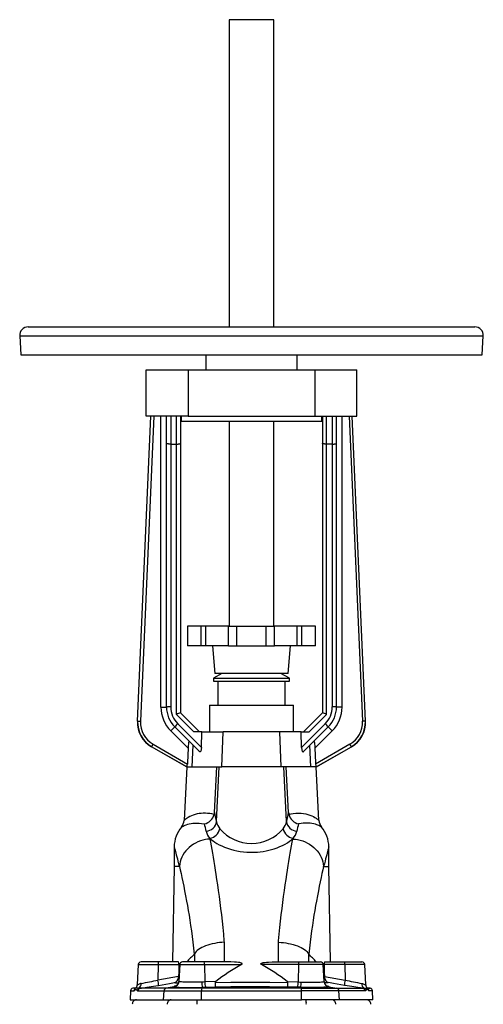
# Model space of a CAD drawing. Extents: x 19 to 1104, y -37 to 1504.
# Tile 4 of 5: x 19 to 349, y 802 to 1504. Entities that reach past the tile are written whole.
import ezdxf

# ---------------------------------------------------------------- set-up
doc = ezdxf.new("R2010")
doc.units = 0
doc.layers.get('0').update_dxf_attribs({"linetype": 'CONTINUOUS'})

msp = doc.modelspace()

# ---------------------------------------------------------------- linework, layer by layer
at = {"color": 7, "linetype": 'CONTINUOUS'}
for p, q in [((168.12, 1503.89), (168.12, 1285.02)), ((200.12, 1503.89), (168.12, 1503.89)), ((200.12, 1285.02), (200.12, 1503.89)), ((25.12, 1285.02), (343.12, 1285.02)), ((19.13, 1278.71), (19.85, 1265.02)), ((19.13, 1278.71), (349.11, 1278.71)), ((348.4, 1265.02), (349.11, 1278.71)), ((19.85, 1265.02), (348.4, 1265.02)), ((151.62, 1265.02), (151.62, 1254.52)), ((216.62, 1254.52), (216.62, 1265.02)), ((109.12, 1221.52), (109.12, 1254.52)), ((109.12, 1254.52), (139.05, 1254.52)), ((139.05, 1254.52), (139.05, 1221.52)), ((139.05, 1254.52), (229.19, 1254.52)), ((229.19, 1254.52), (259.12, 1254.52)), ((229.19, 1254.52), (229.19, 1221.52)), ((259.12, 1221.52), (259.12, 1254.52)), ((102.95, 1004.05), (112.45, 1221.52)), ((103.06, 1004.11), (112.55, 1221.52)), ((114.56, 1221.52), (105.06, 1004.02)), ((139.05, 1221.52), (109.12, 1221.52)), ((119.62, 1014.16), (119.62, 1221.52)), ((123.62, 1202.12), (123.62, 1221.52)), ((126.62, 1221.52), (126.62, 1201.52)), ((130.62, 1201.52), (130.62, 1221.52)), ((133.62, 1221.52), (133.62, 1202.12)), ((134.12, 1221.52), (134.12, 1217.52)), ((139.05, 1221.52), (229.19, 1221.52)), ((229.19, 1221.52), (259.12, 1221.52)), ((234.12, 1217.52), (234.12, 1221.52)), ((234.62, 1221.52), (234.62, 1202.12)), ((237.62, 1201.52), (237.62, 1221.52)), ((241.62, 1221.52), (241.62, 1201.52)), ((244.62, 1202.12), (244.62, 1221.52)), ((248.62, 1014.16), (248.62, 1221.52)), ((253.69, 1221.52), (263.19, 1004.02)), ((265.18, 1004.11), (255.69, 1221.52)), ((265.29, 1004.05), (255.8, 1221.52)), ((234.12, 1217.52), (134.12, 1217.52)), ((168.12, 1217.52), (168.12, 1071.85)), ((200.12, 1071.85), (200.12, 1217.52)), ((123.62, 1014.16), (123.62, 1202.12)), ((126.62, 1201.52), (130.62, 1201.52)), ((126.62, 1201.52), (126.62, 1014.28)), ((130.62, 1008.9), (130.62, 1201.52)), ((133.62, 1202.12), (133.62, 1010.02)), ((234.62, 1202.12), (234.62, 1010.02)), ((241.62, 1201.52), (237.62, 1201.52)), ((237.62, 1008.9), (237.62, 1201.52)), ((241.62, 1201.52), (241.62, 1014.28)), ((244.62, 1014.16), (244.62, 1202.12)), ((138.62, 1071.85), (138.62, 1057.85)), ((148.41, 1071.85), (138.62, 1071.85)), ((151.5, 1071.85), (148.41, 1071.85)), ((148.41, 1057.85), (148.41, 1071.85)), ((167.8, 1071.85), (151.5, 1071.85)), ((151.5, 1057.85), (151.5, 1071.85)), ((167.8, 1071.85), (173.62, 1071.85)), ((167.8, 1057.85), (167.8, 1071.85)), ((173.62, 1057.85), (173.62, 1071.85)), ((173.62, 1071.85), (194.62, 1071.85)), ((194.62, 1057.85), (194.62, 1071.85)), ((194.62, 1071.85), (200.44, 1071.85)), ((216.74, 1071.85), (200.44, 1071.85)), ((200.44, 1057.85), (200.44, 1071.85)), ((219.84, 1071.85), (216.74, 1071.85)), ((216.74, 1057.85), (216.74, 1071.85)), ((229.62, 1071.85), (219.84, 1071.85)), ((219.84, 1057.85), (219.84, 1071.85)), ((229.62, 1057.85), (229.62, 1071.85)), ((148.41, 1057.85), (138.62, 1057.85)), ((151.5, 1057.85), (148.41, 1057.85)), ((167.8, 1057.85), (151.5, 1057.85)), ((156.4, 1057.85), (158.12, 1038.15)), ((167.8, 1057.85), (173.62, 1057.85)), ((173.62, 1057.85), (194.62, 1057.85)), ((194.62, 1057.85), (200.44, 1057.85)), ((216.74, 1057.85), (200.44, 1057.85)), ((210.12, 1038.15), (211.85, 1057.85)), ((219.84, 1057.85), (216.74, 1057.85)), ((229.62, 1057.85), (219.84, 1057.85)), ((163.12, 1038.15), (157.12, 1034.68)), ((157.12, 1034.68), (157.12, 1032.52)), ((157.12, 1034.68), (210.38, 1034.68)), ((157.12, 1032.52), (210.38, 1032.52)), ((210.12, 1038.15), (158.12, 1038.15)), ((160.17, 1032.52), (160.17, 1015.52)), ((211.12, 1034.68), (205.12, 1038.15)), ((208.07, 1015.52), (208.07, 1032.52)), ((210.38, 1034.68), (211.12, 1034.68)), ((210.38, 1032.52), (211.12, 1032.52)), ((211.12, 1032.52), (211.12, 1034.68)), ((119.62, 1014.16), (123.62, 1014.16)), ((154.12, 1015.52), (154.12, 996.52)), ((154.12, 1015.52), (214.12, 1015.52)), ((214.12, 996.52), (214.12, 1015.52)), ((248.62, 1014.16), (244.62, 1014.16)), ((102.95, 1004.05), (103.06, 1004.11)), ((143, 996.52), (130.62, 1008.9)), ((133.62, 1010.02), (147.12, 996.52)), ((234.62, 1010.02), (221.12, 996.52)), ((225.25, 996.52), (237.62, 1008.9)), ((265.29, 1004.05), (265.18, 1004.11)), ((138.98, 984.86), (126.65, 997.19)), ((147.05, 982.45), (129.48, 1000.02)), ((131.6, 1002.26), (148.47, 985.39)), ((148.81, 996.52), (143, 996.52)), ((148.47, 985.39), (148.81, 996.52)), ((148.81, 996.52), (164.01, 996.52)), ((163.01, 971.52), (164.01, 996.52)), ((204.23, 996.52), (164.01, 996.52)), ((219.44, 996.52), (204.23, 996.52)), ((205.24, 971.52), (204.23, 996.52)), ((219.78, 985.39), (219.44, 996.52)), ((219.44, 996.52), (225.25, 996.52)), ((236.64, 1002.26), (219.78, 985.39)), ((221.2, 982.45), (238.76, 1000.02)), ((229.26, 984.86), (241.59, 997.19)), ((113.04, 985.92), (112.93, 985.86)), ((137.77, 971.52), (112.93, 985.86)), ((137.99, 971.52), (113.04, 985.92)), ((114.04, 987.66), (138.48, 973.54)), ((141.89, 971.52), (142.51, 986.99)), ((226.35, 971.52), (225.73, 986.99)), ((254.21, 987.66), (229.76, 973.54)), ((230.26, 971.52), (255.21, 985.92)), ((230.47, 971.52), (255.32, 985.86)), ((255.21, 985.92), (255.32, 985.86)), ((138.12, 971.52), (136.12, 933.41)), ((137.99, 971.52), (137.77, 971.52)), ((138.28, 971.52), (137.99, 971.52)), ((138.28, 971.52), (141.89, 971.52)), ((141.89, 971.52), (163.01, 971.52)), ((157.73, 939.1), (159.35, 971.52)), ((159.18, 932.66), (161.21, 971.52)), ((205.24, 971.52), (163.01, 971.52)), ((226.35, 971.52), (205.24, 971.52)), ((209.06, 932.66), (207.03, 971.52)), ((210.51, 939.1), (208.89, 971.52)), ((229.97, 971.52), (226.35, 971.52)), ((229.97, 971.52), (230.26, 971.52)), ((232.12, 933.41), (230.12, 971.52)), ((230.26, 971.52), (230.47, 971.52)), ((129.1, 914.52), (129.1, 900.52)), ((239.15, 900.52), (239.15, 914.52)), ((129.1, 900.52), (127.91, 832.52)), ((132.75, 900.52), (129.1, 900.52)), ((235.49, 900.52), (239.15, 900.52)), ((240.33, 832.52), (239.15, 900.52)), ((164.88, 832.52), (164.88, 846.56)), ((203.37, 832.52), (203.37, 846.56)), ((143.4, 838.14), (143.51, 838.29)), ((143.51, 838.29), (143.51, 832.52)), ((224.84, 838.14), (224.74, 838.29)), ((224.74, 838.29), (224.74, 832.52)), ((103.5, 830.62), (102.75, 816.25)), ((103.5, 830.62), (117.57, 830.62)), ((117.71, 832.52), (105.5, 832.52)), ((117.57, 830.62), (117.53, 819.61)), ((117.57, 830.62), (132.48, 830.62)), ((132.25, 832.52), (117.71, 832.52)), ((133, 830.62), (132.37, 818.65)), ((132.48, 830.62), (132.43, 825.69)), ((133, 830.62), (150.75, 830.62)), ((150.4, 832.52), (135, 832.52)), ((169.41, 832.52), (150.4, 832.52)), ((150.75, 830.62), (150.86, 818.29)), ((150.75, 830.62), (176.92, 830.62)), ((217.5, 830.62), (191.33, 830.62)), ((198.84, 832.52), (217.84, 832.52)), ((217.5, 830.62), (217.38, 818.29)), ((235.24, 830.62), (217.5, 830.62)), ((217.84, 832.52), (233.25, 832.52)), ((235.87, 818.65), (235.24, 830.62)), ((235.77, 830.62), (235.82, 825.69)), ((250.68, 830.62), (235.77, 830.62)), ((235.99, 832.52), (250.54, 832.52)), ((250.54, 832.52), (262.75, 832.52)), ((250.68, 830.62), (250.72, 819.61)), ((264.74, 830.62), (250.68, 830.62)), ((265.5, 816.25), (264.74, 830.62)), ((132.16, 822.13), (117.53, 819.61)), ((132.12, 821.49), (132.16, 822.13)), ((132.52, 821.46), (132.12, 821.49)), ((132.77, 826.13), (132.43, 825.69)), ((235.48, 826.13), (235.82, 825.69)), ((235.72, 821.46), (236.13, 821.49)), ((236.13, 821.49), (236.09, 822.13)), ((236.09, 822.13), (250.72, 819.61)), ((101.93, 814.19), (99.69, 813.8)), ((101.48, 813.8), (99.69, 813.8)), ((123.43, 813.8), (104.96, 813.8)), ((129.08, 814.85), (123.43, 813.8)), ((148.69, 813.8), (123.43, 813.8)), ((132.4, 818.58), (132.38, 818.64)), ((149.03, 814.47), (148.69, 813.8)), ((219.55, 813.8), (148.69, 813.8)), ((158.74, 818.64), (150.86, 818.29)), ((151.61, 814.56), (158.54, 814.87)), ((209.5, 818.64), (217.38, 818.29)), ((216.63, 814.56), (209.71, 814.87)), ((219.21, 814.47), (219.55, 813.8)), ((219.55, 813.8), (244.81, 813.8)), ((235.84, 818.58), (235.86, 818.64)), ((239.17, 814.85), (244.81, 813.8)), ((244.81, 813.8), (263.29, 813.8)), ((268.56, 813.8), (266.31, 814.19)), ((266.77, 813.8), (268.56, 813.8)), ((98.04, 811.93), (97.7, 805.52)), ((98.04, 811.93), (100.35, 811.93)), ((101.09, 813.3), (101.09, 813.3)), ((103.33, 811.93), (121.87, 811.93)), ((121.55, 805.52), (121.87, 811.93)), ((121.87, 811.93), (148.55, 811.93)), ((148.52, 805.52), (148.55, 811.93)), ((148.55, 811.93), (219.7, 811.93)), ((219.73, 805.52), (219.7, 811.93)), ((246.37, 811.93), (219.7, 811.93)), ((246.69, 805.52), (246.37, 811.93)), ((264.92, 811.93), (246.37, 811.93)), ((267.15, 813.3), (267.15, 813.31)), ((270.21, 811.93), (267.9, 811.93)), ((270.54, 805.52), (270.21, 811.93)), ((97.7, 805.52), (121.55, 805.52)), ((121.55, 805.52), (148.52, 805.52)), ((148.52, 805.52), (219.73, 805.52)), ((246.69, 805.52), (219.73, 805.52)), ((270.54, 805.52), (246.69, 805.52))]:
    msp.add_line(p, q, dxfattribs=at)
for points in [[(126.62, 1201.52), (126.2, 1201.53), (125.78, 1201.54), (125.38, 1201.57), (125, 1201.61), (124.66, 1201.67), (124.36, 1201.73), (124.1, 1201.8), (123.89, 1201.87), (123.74, 1201.95), (123.65, 1202.03), (123.62, 1202.12)], [(130.62, 1201.52), (131.05, 1201.53), (131.47, 1201.54), (131.87, 1201.57), (132.24, 1201.61), (132.59, 1201.67), (132.89, 1201.73), (133.15, 1201.8), (133.35, 1201.87), (133.5, 1201.95), (133.59, 1202.03), (133.62, 1202.12)], [(237.62, 1201.52), (237.2, 1201.53), (236.78, 1201.54), (236.38, 1201.57), (236, 1201.61), (235.66, 1201.67), (235.36, 1201.73), (235.1, 1201.8), (234.89, 1201.87), (234.74, 1201.95), (234.65, 1202.03), (234.62, 1202.12)], [(241.62, 1201.52), (242.05, 1201.53), (242.47, 1201.54), (242.87, 1201.57), (243.24, 1201.61), (243.59, 1201.67), (243.89, 1201.73), (244.15, 1201.8), (244.35, 1201.87), (244.5, 1201.95), (244.59, 1202.03), (244.62, 1202.12)], [(103.06, 1004.11), (103.1, 1004.1), (103.2, 1004.1), (103.35, 1004.09), (103.55, 1004.08), (103.8, 1004.07), (104.08, 1004.06), (104.39, 1004.05), (104.72, 1004.03), (105.06, 1004.02)], [(265.18, 1004.11), (265.14, 1004.1), (265.04, 1004.1), (264.89, 1004.09), (264.69, 1004.08), (264.45, 1004.07), (264.16, 1004.06), (263.85, 1004.05), (263.52, 1004.03), (263.19, 1004.02)], [(126.65, 997.19), (126.99, 997.53), (127.33, 997.87), (127.65, 998.19), (127.97, 998.51), (128.26, 998.8), (128.53, 999.07), (128.77, 999.31), (128.98, 999.52), (129.16, 999.7), (129.3, 999.84), (129.4, 999.94), (129.46, 1000), (129.48, 1000.02)], [(241.59, 997.19), (241.25, 997.53), (240.92, 997.87), (240.59, 998.19), (240.28, 998.51), (239.99, 998.8), (239.72, 999.07), (239.48, 999.31), (239.27, 999.52), (239.09, 999.7), (238.95, 999.84), (238.85, 999.94), (238.79, 1000), (238.76, 1000.02)], [(139.82, 989.68), (139.73, 989.73), (139.64, 989.7), (139.55, 989.59), (139.47, 989.4), (139.4, 989.14), (139.34, 988.83), (139.25, 988.29), (139.18, 987.68), (139.09, 986.77), (139.03, 985.81), (138.98, 984.86)], [(228.42, 989.68), (228.52, 989.73), (228.6, 989.7), (228.69, 989.59), (228.77, 989.4), (228.84, 989.14), (228.91, 988.83), (228.99, 988.29), (229.07, 987.68), (229.15, 986.77), (229.22, 985.81), (229.26, 984.86)], [(113.04, 985.92), (113.06, 985.96), (113.11, 986.04), (113.18, 986.18), (113.28, 986.35), (113.41, 986.56), (113.55, 986.81), (113.7, 987.08), (113.87, 987.36), (114.04, 987.66)], [(138.98, 984.86), (138.54, 974.73), (138.48, 973.54)], [(148.47, 985.39), (148.45, 984.93), (148.41, 984.49), (148.35, 984.08), (148.28, 983.69), (148.2, 983.35), (148.1, 983.05), (148, 982.79), (147.88, 982.58), (147.75, 982.42), (147.62, 982.32), (147.48, 982.27), (147.34, 982.27), (147.19, 982.34), (147.05, 982.45)], [(219.78, 985.39), (219.8, 984.93), (219.84, 984.49), (219.89, 984.08), (219.96, 983.69), (220.04, 983.35), (220.14, 983.05), (220.25, 982.79), (220.37, 982.58), (220.49, 982.42), (220.63, 982.32), (220.77, 982.27), (220.91, 982.27), (221.05, 982.34), (221.2, 982.45)], [(229.26, 984.86), (229.71, 974.73), (229.76, 973.54)], [(255.21, 985.92), (255.19, 985.96), (255.14, 986.04), (255.06, 986.18), (254.96, 986.35), (254.84, 986.56), (254.7, 986.81), (254.54, 987.08), (254.38, 987.36), (254.21, 987.66)], [(157.51, 937.62), (155.99, 937.96), (154.5, 938.22), (152.87, 938.4), (151.3, 938.49), (149.78, 938.49), (148.29, 938.4), (146.88, 938.23), (145.54, 937.99), (144, 937.62), (142.59, 937.17), (141.31, 936.67), (140.13, 936.11), (139.09, 935.55), (138.21, 935), (137.59, 934.57), (137.08, 934.19), (136.67, 933.87), (136.37, 933.62), (136.19, 933.46), (136.12, 933.41)], [(157.73, 939.1), (157.66, 938.36), (157.51, 937.62)], [(210.51, 939.1), (210.59, 938.36), (210.73, 937.62)], [(210.73, 937.62), (212.25, 937.96), (213.74, 938.22), (215.72, 938.43), (217.61, 938.5), (219.42, 938.44), (221.12, 938.26), (222.71, 937.99), (224.26, 937.61), (225.69, 937.15), (226.99, 936.64), (228.15, 936.09), (229.17, 935.54), (230.04, 935), (230.66, 934.57), (231.18, 934.19), (231.58, 933.87), (231.88, 933.62), (232.06, 933.46), (232.12, 933.41)], [(134.26, 928.68), (134.26, 928.68), (134.34, 928.73), (134.56, 928.87), (134.93, 929.08), (135.43, 929.36), (136.08, 929.67), (136.82, 929.99), (137.69, 930.32), (138.69, 930.63), (139.82, 930.92), (141.08, 931.16), (142.47, 931.34), (143.83, 931.43), (145.3, 931.45), (146.87, 931.39), (148.53, 931.22), (150.28, 930.95), (150.66, 930.88)], [(233.99, 928.68), (233.99, 928.68), (233.93, 928.71), (233.78, 928.81), (233.53, 928.96), (233.18, 929.16), (232.72, 929.4), (232.17, 929.67), (231.44, 929.99), (230.58, 930.31), (229.59, 930.62), (228.45, 930.91), (227.18, 931.16), (225.77, 931.34), (224.66, 931.42), (223.47, 931.46), (222.22, 931.43), (220.87, 931.35), (219.44, 931.19), (217.96, 930.95), (217.59, 930.88)], [(154.65, 920.08), (154.29, 920.06), (152.78, 919.93), (151.28, 919.7), (149.47, 919.29), (147.7, 918.75), (145.97, 918.08), (144.31, 917.28), (142.72, 916.36), (141.22, 915.33), (139.81, 914.19), (138.51, 912.95), (137.32, 911.63), (136.26, 910.22), (135.32, 908.74), (134.52, 907.2), (133.87, 905.62), (133.37, 903.99), (133.01, 902.34), (132.81, 900.68)], [(154.55, 920.58), (155.61, 919.65), (156.8, 918.73), (158.12, 917.82), (159.56, 916.93), (161.12, 916.07), (162.94, 915.18), (164.91, 914.33), (166.99, 913.54), (169.18, 912.83), (171.47, 912.21), (173.69, 911.71), (175.99, 911.3), (178.34, 910.98), (180.72, 910.78), (182.42, 910.69), (184.12, 910.67), (186.23, 910.71), (188.32, 910.83), (190.39, 911.04), (192.44, 911.32), (194.45, 911.69), (196.41, 912.12), (198.32, 912.62), (200.15, 913.17), (202.3, 913.92), (204.33, 914.74), (206.24, 915.62), (208.01, 916.55), (209.66, 917.52), (211.16, 918.53), (212.51, 919.55), (213.7, 920.58)], [(154.65, 920.08), (154.6, 920.3), (154.55, 920.58)], [(164.88, 846.56), (164.78, 847.6), (164.34, 852.37), (163.88, 857.06), (163.4, 861.65), (162.89, 866.15), (162.37, 870.54), (161.83, 874.95), (161.26, 879.24), (160.7, 883.41), (160.12, 887.45), (159.54, 891.35), (159.03, 894.74), (158.51, 898.02), (158, 901.18), (157.49, 904.22), (157, 907.13), (156.5, 909.99), (156.01, 912.72), (155.54, 915.32), (155.09, 917.77), (154.65, 920.08)], [(203.37, 846.56), (203.46, 847.6), (203.9, 852.37), (204.36, 857.06), (204.85, 861.65), (205.35, 866.15), (205.87, 870.54), (206.42, 874.95), (206.98, 879.24), (207.55, 883.41), (208.12, 887.45), (208.7, 891.35), (209.22, 894.74), (209.74, 898.02), (210.25, 901.18), (210.75, 904.22), (211.25, 907.13), (211.75, 909.99), (212.23, 912.72), (212.7, 915.32), (213.16, 917.77), (213.59, 920.08)], [(213.59, 920.08), (213.64, 920.3), (213.7, 920.58)], [(213.59, 920.08), (213.96, 920.06), (215.47, 919.93), (216.97, 919.7), (218.77, 919.29), (220.55, 918.75), (222.28, 918.08), (223.93, 917.28), (225.52, 916.36), (227.03, 915.33), (228.44, 914.19), (229.74, 912.95), (230.92, 911.63), (231.99, 910.22), (232.93, 908.74), (233.72, 907.2), (234.37, 905.62), (234.88, 903.99), (235.23, 902.34), (235.44, 900.68)], [(129.1, 914.52), (129.1, 914.52), (129.12, 914.46), (129.17, 914.26), (129.26, 913.94), (129.38, 913.49), (129.55, 912.86), (129.76, 912.09), (130.01, 911.17), (130.29, 910.11), (130.61, 908.91), (130.97, 907.53), (131.37, 905.99), (131.8, 904.31), (132.26, 902.49), (132.75, 900.52)], [(239.15, 914.52), (239.15, 914.52), (239.13, 914.45), (239.07, 914.26), (238.99, 913.94), (238.86, 913.49), (238.69, 912.86), (238.49, 912.09), (238.24, 911.17), (237.96, 910.11), (237.64, 908.91), (237.28, 907.53), (236.88, 905.99), (236.45, 904.31), (235.99, 902.49), (235.49, 900.52)], [(132.75, 900.52), (132.77, 900.53), (132.79, 900.57), (132.8, 900.61), (132.81, 900.66), (132.81, 900.68)], [(132.81, 900.68), (132.85, 900.52), (133.4, 898.09), (133.98, 895.48), (134.58, 892.69), (135.21, 889.74), (135.87, 886.54), (136.54, 883.16), (137.23, 879.62), (137.92, 875.91), (138.5, 872.66), (139.08, 869.29), (139.66, 865.81), (140.23, 862.23), (140.79, 858.56), (141.35, 854.67), (141.89, 850.67), (142.42, 846.58), (142.92, 842.4), (143.4, 838.14)], [(235.44, 900.68), (235.4, 900.52), (234.85, 898.09), (234.27, 895.48), (233.66, 892.69), (233.04, 889.74), (232.38, 886.54), (231.7, 883.16), (231.02, 879.62), (230.33, 875.91), (229.75, 872.66), (229.17, 869.29), (228.59, 865.81), (228.02, 862.23), (227.46, 858.56), (226.9, 854.67), (226.35, 850.67), (225.83, 846.58), (225.32, 842.4), (224.84, 838.14)], [(235.49, 900.52), (235.47, 900.53), (235.45, 900.57), (235.44, 900.61), (235.44, 900.66), (235.44, 900.68)], [(164.88, 846.56), (164.77, 846.56), (163.05, 846.45), (161.33, 846.29), (159.63, 846.07), (157.97, 845.79), (156.24, 845.43), (154.57, 845.01), (152.96, 844.53), (151.45, 844), (150.03, 843.41), (148.72, 842.78), (147.51, 842.11), (146.44, 841.4), (145.5, 840.66), (144.69, 839.89), (144.02, 839.09), (143.51, 838.29)], [(203.37, 846.56), (203.48, 846.56), (205.2, 846.45), (206.92, 846.29), (208.61, 846.07), (210.27, 845.79), (212, 845.43), (213.68, 845.01), (215.28, 844.53), (216.8, 844), (218.21, 843.41), (219.53, 842.78), (220.73, 842.11), (221.81, 841.4), (222.75, 840.66), (223.56, 839.89), (224.22, 839.09), (224.74, 838.29)], [(176.92, 830.62), (177.12, 830.76), (177.31, 830.92), (177.41, 831.06), (177.44, 831.17), (177.43, 831.29), (177.38, 831.39), (177.25, 831.53), (177.03, 831.66), (176.79, 831.77), (176.32, 831.93), (175.83, 832.05), (174.82, 832.22), (173.48, 832.37), (172.13, 832.46), (169.41, 832.52)], [(191.33, 830.62), (191.12, 830.76), (190.93, 830.92), (190.84, 831.06), (190.8, 831.17), (190.82, 831.29), (190.86, 831.39), (191, 831.53), (191.21, 831.66), (191.46, 831.77), (191.93, 831.93), (192.42, 832.05), (193.42, 832.22), (194.77, 832.37), (196.12, 832.46), (198.84, 832.52)], [(132.43, 825.69), (132.39, 825.25), (132.36, 824.8), (132.32, 824.35), (132.29, 823.91), (132.26, 823.46), (132.22, 823.02), (132.19, 822.57), (132.16, 822.13)], [(235.82, 825.69), (235.85, 825.25), (235.89, 824.8), (235.92, 824.35), (235.96, 823.91), (235.99, 823.46), (236.02, 823.02), (236.05, 822.57), (236.09, 822.13)], [(103.98, 813.91), (103.39, 813.98), (102.9, 813.98), (102.5, 813.95), (102.18, 813.93), (101.92, 813.94), (101.77, 813.97), (101.72, 813.99), (101.73, 813.98)], [(105.61, 817.25), (105.15, 817.14), (104.72, 817), (104.14, 816.74), (103.65, 816.47), (103.25, 816.24), (102.96, 816.1), (102.82, 816.09), (102.76, 816.16), (102.76, 816.25)], [(104.96, 813.8), (104.45, 813.8), (103.98, 813.91)], [(104.96, 813.8), (105.74, 813.91), (106.56, 814.03), (107.43, 814.17), (108.34, 814.31), (109.73, 814.53), (111.19, 814.76), (112.74, 815.01), (114.33, 815.27), (116.11, 815.57), (117.93, 815.88)], [(117.93, 815.88), (125.8, 817.24), (129.23, 817.82)], [(130.61, 815.59), (130.27, 815.49), (129.76, 815.32), (129.39, 815.17), (129.15, 815.04), (129.04, 814.93), (129.08, 814.85)], [(129.08, 814.85), (129.3, 814.76), (129.72, 814.67), (130.35, 814.6), (131, 814.55), (131.78, 814.5), (132.67, 814.46), (133.68, 814.42), (134.78, 814.4), (135.99, 814.38), (137.29, 814.36), (138.65, 814.35), (140.09, 814.35), (141.59, 814.36), (143.13, 814.37), (144.71, 814.39), (146.14, 814.41), (147.59, 814.44), (149.03, 814.47)], [(129.23, 817.82), (130.03, 817.76), (130.89, 817.69), (131.81, 817.62), (132.17, 817.6)], [(132.37, 818.65), (132.34, 818.27), (132.25, 817.86), (132.13, 817.48), (131.98, 817.12), (131.8, 816.79), (131.61, 816.51), (131.41, 816.27), (131.22, 816.07), (131.04, 815.91), (130.88, 815.78), (130.74, 815.67), (130.61, 815.59), (130.52, 815.54), (130.44, 815.5), (130.39, 815.47), (130.37, 815.46), (130.37, 815.47)], [(148.8, 818.2), (147.02, 818.15), (145.26, 818.12), (143.54, 818.09), (141.88, 818.08), (140.3, 818.08), (138.82, 818.1), (137.45, 818.12), (136.22, 818.15), (135.14, 818.2), (134.22, 818.26), (133.48, 818.33), (132.95, 818.4), (132.59, 818.49), (132.4, 818.58)], [(150.86, 818.29), (149.84, 818.24), (148.8, 818.2)], [(149.03, 814.47), (150.32, 814.51), (151.61, 814.56)], [(210.07, 817.75), (197.1, 817.87), (184.12, 817.91), (169.37, 817.86), (158.17, 817.75)], [(158.54, 814.87), (169.4, 814.97), (184.12, 815.02), (196.91, 814.98), (209.71, 814.87)], [(219.21, 814.47), (217.92, 814.51), (216.63, 814.56)], [(217.38, 818.29), (218.41, 818.24), (219.45, 818.2)], [(239.17, 814.85), (238.95, 814.76), (238.52, 814.67), (237.89, 814.6), (237.24, 814.55), (236.46, 814.5), (235.57, 814.46), (234.57, 814.42), (233.46, 814.4), (232.25, 814.38), (230.96, 814.36), (229.59, 814.35), (228.16, 814.35), (226.66, 814.36), (225.11, 814.37), (223.54, 814.39), (222.11, 814.41), (220.66, 814.44), (219.21, 814.47)], [(219.45, 818.2), (221.22, 818.15), (222.99, 818.12), (224.7, 818.09), (226.37, 818.08), (227.95, 818.08), (229.43, 818.1), (230.8, 818.12), (232.03, 818.15), (233.11, 818.2), (234.03, 818.26), (234.77, 818.33), (235.29, 818.4), (235.65, 818.49), (235.84, 818.58)], [(239.01, 817.82), (238.21, 817.76), (237.35, 817.69), (236.43, 817.62), (236.08, 817.6)], [(237.64, 815.59), (237.98, 815.49), (238.49, 815.32), (238.86, 815.17), (239.1, 815.04), (239.2, 814.93), (239.17, 814.85)], [(250.31, 815.88), (242.44, 817.24), (239.01, 817.82)], [(263.29, 813.8), (262.51, 813.91), (261.68, 814.03), (260.81, 814.17), (259.91, 814.31), (258.51, 814.53), (257.06, 814.76), (255.51, 815.01), (253.91, 815.27), (252.13, 815.57), (250.31, 815.88)], [(262.63, 817.25), (263.1, 817.14), (263.53, 817), (264.11, 816.74), (264.59, 816.47), (264.99, 816.24), (265.28, 816.1), (265.42, 816.09), (265.49, 816.16), (265.49, 816.25)], [(263.29, 813.8), (263.79, 813.8), (264.27, 813.91)], [(264.27, 813.91), (264.86, 813.98), (265.34, 813.98), (265.75, 813.95), (266.07, 813.93), (266.33, 813.94), (266.48, 813.97), (266.52, 813.99), (266.52, 813.98)], [(100.35, 811.93), (100.53, 812.01), (100.73, 812.23)], [(100.73, 812.23), (100.91, 812.45), (101.1, 812.62), (101.49, 812.82), (101.71, 812.86), (101.94, 812.83), (102.17, 812.75), (102.4, 812.62), (102.61, 812.45), (102.82, 812.23)], [(102.82, 812.23), (103.07, 812.01), (103.33, 811.93)], [(265.42, 812.23), (265.18, 812.01), (264.92, 811.93)], [(267.52, 812.23), (267.33, 812.45), (267.14, 812.62), (266.75, 812.82), (266.53, 812.86), (266.31, 812.83), (266.08, 812.75), (265.85, 812.62), (265.63, 812.45), (265.42, 812.23)], [(267.9, 811.93), (267.72, 812.01), (267.52, 812.23)]]:
    msp.add_lwpolyline(points, dxfattribs=at)
for centre, radius, start, end in [((25.12, 1279.02), 6, 90, 183), ((343.12, 1279.02), 6, 357, 90), ((143.62, 1014.16), 24, 180, 225), ((125.8, 997.19), 17.11, 87.25377, 97.31889), ((143.62, 1014.16), 20, 180.0001, 224.99992), ((143.62, 1014.28), 17, 179.99998, 225.00009), ((224.62, 1014.28), 17, 314.99991, 0.00002), ((224.62, 1014.16), 20, 315.00008, 359.9999), ((224.62, 1014.16), 24, 315, 0), ((242.44, 997.19), 17.11, 82.68111, 92.74623), ((122.92, 1003.17), 19.99, 177.49693, 240.00309), ((123.03, 1003.24), 19.99, 177.50194, 239.99801), ((123.03, 1003.23), 17.99, 177.49708, 240.00292), ((139.84, 988.88), 22.03, 106.38067, 114.71572), ((228.41, 988.88), 22.03, 65.28428, 73.61933), ((245.22, 1003.23), 17.99, 299.99708, 2.50292), ((245.21, 1003.24), 19.99, 300.00199, 2.49806), ((245.33, 1003.17), 19.99, 299.99691, 2.50307), ((148.69, 983.96), 25.04, 133.04007, 140.10558), ((219.55, 983.96), 25.04, 39.89442, 46.95993), ((126.68, 973.74), 11.81, 349.17803, 359.0504), ((241.57, 973.74), 11.81, 180.9496, 190.82197), ((128.14, 933.82), 8, 319.94803, 357), ((148.52, 939.91), 9.28, 283.30098, 345.73372), ((105.66, 923.97), 54.22, 9.22271, 16.19531), ((262.58, 923.97), 54.22, 163.80469, 170.77729), ((219.72, 939.91), 9.28, 194.26628, 256.69902), ((240.11, 933.82), 8, 183, 220.05197), ((151.03, 914.54), 21.93, 139.86558, 180.05106), ((79.12, 912.19), 73.94, 10.49363, 14.64095), ((151.28, 933.6), 7.96, 273.91127, 353.26403), ((152.62, 929.69), 9.31, 281.91512, 345.56478), ((170.25, 934.6), 11.24, 189.89139, 219.98489), ((184.12, 946.34), 29.41, 220.15839, 319.84161), ((197.99, 934.6), 11.24, 320.01511, 350.10861), ((215.62, 929.69), 9.31, 194.43522, 258.08488), ((216.97, 933.6), 7.96, 186.73597, 266.08873), ((289.13, 912.19), 73.94, 165.35905, 169.50637), ((217.2, 914.53), 21.95, 359.96829, 40.11382), ((163.18, 928.5), 11.71, 194.0212, 222.49052), ((205.06, 928.5), 11.71, 317.50948, 345.9788), ((229.88, 751.16), 122.65, 134.83645, 138.44678), ((138.37, 751.16), 122.65, 41.55322, 45.16355), ((105.5, 830.52), 2, 90, 177), ((124.07, 831.1), 6.52, 167.41636, 184.17555), ((128.78, 831.15), 3.73, 351.95988, 21.57807), ((135, 830.52), 2, 90, 177), ((147.69, 831.04), 3.08, 352.15983, 28.57957), ((248.39, 702.48), 146.72, 119.15059, 127.66111), ((119.86, 702.48), 146.72, 52.33889, 60.84941), ((220.55, 831.04), 3.08, 151.42043, 187.84017), ((233.25, 830.52), 2, 3, 90), ((239.46, 831.15), 3.73, 158.42193, 188.04012), ((244.17, 831.1), 6.52, 355.82445, 12.58364), ((262.75, 830.52), 2, 3, 90), ((128.29, 821.54), 3.83, 284.26046, 359.3417), ((239.95, 821.54), 3.83, 180.6583, 255.73954), ((100.04, 811.83), 2, 100, 177), ((103.6, 811.58), 3.05, 127.87209, 144.94466), ((99.64, 816.29), 3.1, 312.03807, 359.2182), ((104.85, 812.07), 2.03, 115.42901, 175.4498), ((105.32, 811.84), 1.99, 100.38702, 177.28457), ((101.71, 817.09), 3.91, 305.46718, 2.39173), ((51.83, 1119.64), 307.13, 280.08573, 282.35198), ((101.32, 815.96), 16.61, 359.7235, 12.69335), ((123.84, 811.87), 1.97, 101.80829, 178.27392), ((128.4, 818.8), 4.01, 279.68711, 356.82988), ((156.24, 812.26), 7.7, 168.52829, 182.47497), ((177.51, 818.12), 28.71, 179.8428, 187.30543), ((158.63, 817.91), 7.78, 177.22138, 205.54501), ((159.29, 817.66), 1.12, 119.33064, 175.35053), ((168.27, 817.56), 10.1, 178.92282, 195.47938), ((208.96, 817.66), 1.12, 4.64947, 60.66936), ((199.97, 817.56), 10.1, 344.52062, 1.07718), ((209.62, 817.91), 7.78, 334.45499, 2.77862), ((190.73, 818.12), 28.71, 352.69457, 0.1572), ((212, 812.26), 7.7, 357.52503, 11.47171), ((239.84, 818.8), 4.01, 183.17012, 260.31289), ((239.56, 818.74), 3.69, 181.53032, 242.66391), ((244.41, 811.87), 1.97, 1.72608, 78.19171), ((266.92, 815.96), 16.61, 167.30665, 180.2765), ((316.42, 1119.64), 307.13, 257.64802, 259.91427), ((266.53, 817.09), 3.91, 177.60827, 234.53282), ((262.93, 811.84), 1.99, 2.71543, 79.61298), ((263.4, 812.07), 2.03, 4.5502, 64.57099), ((268.61, 816.3), 3.11, 180.85062, 227.86949), ((264.62, 811.55), 3.09, 35.15474, 52.02448), ((268.21, 811.83), 2, 3, 80), ((102.35, 811.83), 2, 127.51739, 177.06181), ((102.66, 812.17), 1.93, 143.33428, 178.097), ((265.9, 811.83), 2, 2.93887, 52.43476), ((265.59, 812.17), 1.93, 1.90436, 36.66498), ((102.26, 802.52), 3, 90, 183), ((127.01, 802.58), 2.94, 91.94222, 184.29811), ((154.32, 803.1), 9.23, 164.81861, 184.60361), ((213.93, 803.1), 9.23, 355.39639, 15.18139), ((241.24, 802.58), 2.94, 355.70189, 88.05778), ((265.99, 802.52), 3, 357, 90)]:
    msp.add_arc(centre, radius, start, end, dxfattribs=at)

doc.saveas('drawing.dxf')
